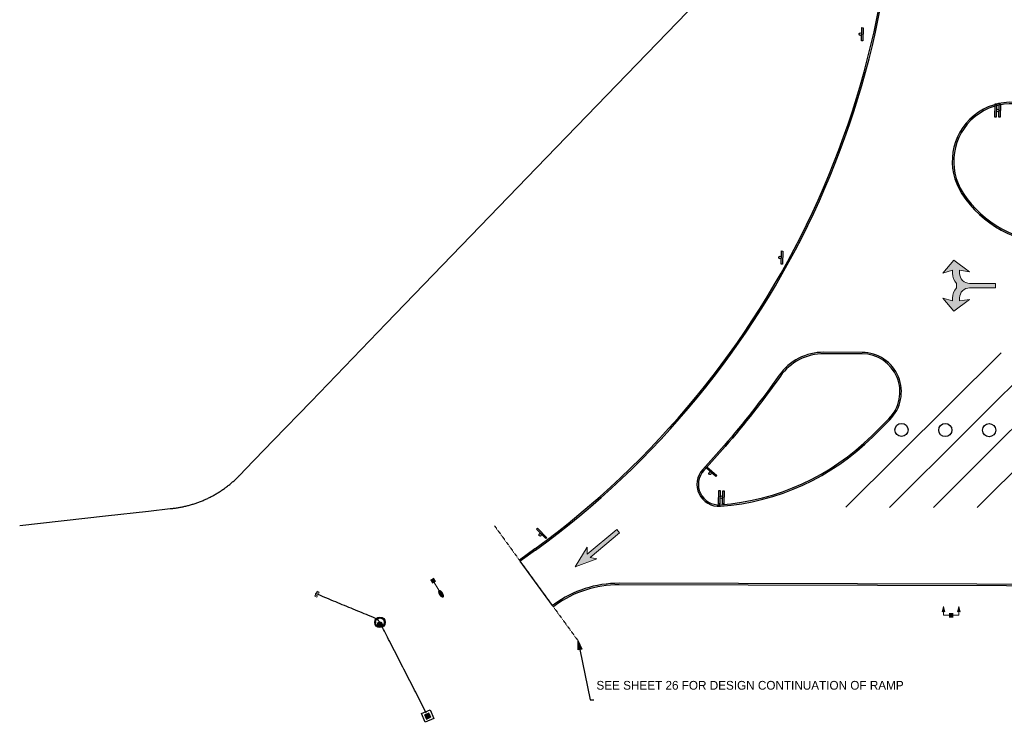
# Model space of a CAD drawing. Header units: feet. Extents: x 130225 to 136325, y 575099 to 575951.
# Tile 2 of 8: x 132354 to 132804, y 575128 to 575449. Entities that reach past the tile are written whole.
import ezdxf
from ezdxf import colors
from ezdxf.entities.mleader import LeaderData, LeaderLine
from ezdxf.math import Vec2, Vec3

# ---------------------------------------------------------------- set-up
doc = ezdxf.new("R2010")
doc.units = ezdxf.units.FT
doc.header["$MEASUREMENT"] = 0
for name, pattern in [('DGN Style 6', [6.093386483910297, 0.00320367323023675, -1.2814692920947, 2.242571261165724, -1.2814692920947, 0.00320367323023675, -1.2814692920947]), ('elec', [0]), ('OhDOT_USTN2', [0.10999999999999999, 0.069, -0.04099999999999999]), ('underdrainpr', [0])]:
    doc.linetypes.add(name, pattern=pattern)
for name, color, linetype in [('DR_P_Cells', 151, 'Continuous'), ('DR_P_Culvert3D', 4, 'Continuous'), ('DR_P_Headwall', 120, 'Continuous'), ('DR_P_Underdrain', 6, 'underdrainpr'), ('LT_P_Luminaires', 2, 'Continuous'), ('PM_P_Parking_Lot_Stall', 7, 'Continuous'), ('PV_P_Curb', 120, 'Continuous'), ('PV_P_EOP', 7, 'Continuous'), ('SC_Scratch1', 7, 'Continuous'), ('SG_P_Text', 7, 'Continuous'), ('SH_Text', 7, 'Continuous'), ('SN_P_Signs', 120, 'Continuous'), ('UT_P_Electric', 1, 'elec')]:
    doc.layers.add(name, color=color, linetype=linetype)
doc.styles.add('CBUS', font='font31.shx', dxfattribs={"height": 0.1})
doc.styles.get("Standard").update_dxf_attribs({"font": 'arial.ttf'})

# ---------------------------------------------------------------- blocks, each defined once
blk = doc.blocks.new('Dim1')
h = blk.add_hatch(color=4)
h.dxf.hatch_style = 1
h.paths.add_polyline_path([(0, 0), (-1.000000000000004, -0.1999999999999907), (-1.000000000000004, 0.1999999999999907)])
at = {"color": 4}
blk.add_lwpolyline([(0, 0), (-1.000000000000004, -0.1999999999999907), (-1.000000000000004, 0.1999999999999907), (0, 0)], dxfattribs=at)
blk = doc.blocks.new('*U902')
h = blk.add_hatch(color=0)
h.dxf.hatch_style = 1
h.paths.add_polyline_path([(10.15062737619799, 7.731575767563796), (9.51398768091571, 8.502737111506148), (2.766325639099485, 2.932139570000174), (2.750529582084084, 4.522020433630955), (-3.552713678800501e-15, 0), (4.961084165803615, 1.844376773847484), (3.40296533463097, 2.160978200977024)])
at = {"color": 0, "linetype": 'Continuous', "lineweight": 0, "flags": 128}
blk.add_lwpolyline([(10.15062737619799, 7.731575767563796), (9.51398768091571, 8.502737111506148), (2.766325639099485, 2.932139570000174), (2.750529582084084, 4.522020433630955), (-3.552713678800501e-15, 0), (4.961084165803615, 1.844376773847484), (3.40296533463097, 2.160978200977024)], close=True, dxfattribs=at)
blk = doc.blocks.new('CGMP')
at = {"layer": 'LT_P_Luminaires', "linetype": 'Continuous', "lineweight": 0, "true_color": 0xe0e000}
h = blk.add_hatch(color=52, dxfattribs=at)
edge = h.paths.add_edge_path()
edge.add_ellipse((0.3499708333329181, 4.999999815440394e-06), major_axis=(0.09999999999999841, -2.220446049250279e-17), ratio=0.5000000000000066, start_angle=0, end_angle=360)
at = {"layer": 'LT_P_Luminaires', "color": 52, "linetype": 'Continuous', "lineweight": 13, "true_color": 0xe0e000}
blk.add_line((0, 0), (0.25, 0), dxfattribs=at)
at = {"layer": 'LT_P_Luminaires', "color": 7, "linetype": 'Continuous', "lineweight": 0, "extrusion": (0, 0, -1)}
blk.add_solid([(0.0499999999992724, 0.0500000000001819), (-0.0499999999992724, 0.0500000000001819), (0.0499999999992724, -0.0500000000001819), (-0.0499999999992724, -0.0500000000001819)], dxfattribs=at)
blk = doc.blocks.new('HMAP')
at = {"layer": 'LT_P_Luminaires', "linetype": 'Continuous', "lineweight": 0, "true_color": 0xe0e000, "extrusion": (0, 0, -1)}
for points in [[(0.1750000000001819, 0.2000000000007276), (0.1428333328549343, 0.07999999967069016, -0.3108808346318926), (0.2071666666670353, 0.08000000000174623)], [(-0.1749999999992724, 0.2000000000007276), (-0.20716666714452, 0.07999999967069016, -0.3108808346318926), (-0.142833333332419, 0.08000000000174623)]]:
    blk.add_hatch(color=52, dxfattribs=at).paths.add_polyline_path(points)
at = {"layer": 'LT_P_Luminaires', "color": 52, "linetype": 'Continuous', "lineweight": 13, "true_color": 0xe0e000}
for p, q in [((-0.1750000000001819, 0), (-0.1750000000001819, 0.09000000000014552)), ((-0.1750000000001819, 0), (-0.0500000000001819, 0)), ((0.0499999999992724, 0), (0.1749999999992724, 0)), ((0.1749999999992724, 0), (0.1749999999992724, 0.09000000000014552))]:
    blk.add_line(p, q, dxfattribs=at)
at = {"layer": 'LT_P_Luminaires', "color": 52, "linetype": 'Continuous', "lineweight": 0, "true_color": 0xe0e000, "flags": 128}
for points in [[(-0.1750000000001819, 0.2000000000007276), (-0.1428333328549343, 0.07999999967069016, 0.3108808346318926), (-0.2071666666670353, 0.08000000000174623)], [(0.1749999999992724, 0.2000000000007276), (0.20716666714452, 0.07999999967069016, 0.3108808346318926), (0.142833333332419, 0.08000000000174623)]]:
    blk.add_lwpolyline(points, format="xyb", close=True, dxfattribs=at)
at = {"layer": 'LT_P_Luminaires', "color": 7, "linetype": 'Continuous', "lineweight": 0, "extrusion": (0, 0, -1)}
blk.add_solid([(0.0500000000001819, 0.05000000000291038), (-0.0499999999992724, 0.05000000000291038), (0.0500000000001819, -0.0499999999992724), (-0.0499999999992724, -0.0499999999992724)], dxfattribs=at)
blk = doc.blocks.new('*U903')
h = blk.add_hatch(color=0)
h.dxf.hatch_style = 1
edge = h.paths.add_edge_path()
edge.add_line((16.96529116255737, 0.485301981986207), (16.96442479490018, -0.5146976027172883))
edge.add_line((16.96442479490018, -0.5146976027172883), (11.07457131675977, -0.5095948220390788))
edge.add_line((11.07457131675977, -0.5095948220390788), (11.07646265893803, -0.5095965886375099))
edge.add_arc((11.07447269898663, -2.806495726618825), 2.296899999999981, 89.95036078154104, 179.950360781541)
edge.add_line((8.777573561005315, -2.804505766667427), (8.776964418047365, -3.507605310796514))
edge.add_line((8.776964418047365, -3.507605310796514), (11.01725236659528, -3.176212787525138))
edge.add_line((11.01725236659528, -3.176212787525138), (7.494943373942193, -5.839828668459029))
edge.add_line((7.494943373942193, -5.839828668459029), (4.937543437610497, -2.837612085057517))
edge.add_line((4.937543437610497, -2.837612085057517), (7.176965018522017, -3.506219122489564))
edge.add_line((7.176965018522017, -3.506219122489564), (7.177542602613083, -2.839546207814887))
edge.add_line((7.177542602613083, -2.839546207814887), (7.177955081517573, -2.839546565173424))
edge.add_arc((10.45888644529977, -2.790362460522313), 3.281300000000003, 135.9037925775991, 180.8588508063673, ccw=False)
edge.add_line((8.10234747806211, -0.5070197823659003), (8.103213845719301, 0.4929798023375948))
edge.add_arc((10.46370570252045, 2.772235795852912), 3.281300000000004, 179.0418707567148, 223.996928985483, ccw=False)
edge.add_line((7.182864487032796, 2.827104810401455), (7.182452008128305, 2.827105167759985))
edge.add_line((7.182452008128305, 2.827105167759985), (7.183029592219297, 3.493778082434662))
edge.add_line((7.183029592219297, 3.493778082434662), (4.942452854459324, 2.829052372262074))
edge.add_line((4.942452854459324, 2.829052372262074), (7.505050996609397, 5.826833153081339))
edge.add_line((7.505050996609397, 5.826833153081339), (11.02273936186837, 3.15711804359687))
edge.add_line((11.02273936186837, 3.15711804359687), (8.78302899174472, 3.492391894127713))
edge.add_line((8.78302899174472, 3.492391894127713), (8.782419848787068, 2.78929234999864))
edge.add_arc((11.0793189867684, 2.787302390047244), 2.296900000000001, 179.9503607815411, 269.950360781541)
edge.add_line((11.07732902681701, 0.4904032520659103), (11.07543768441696, 0.4904047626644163))
edge.add_line((11.07543768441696, 0.4904047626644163), (12.75042839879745, 0.4889536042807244))
edge.add_line((12.75042839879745, 0.4889536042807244), (16.96529116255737, 0.485301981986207))
at = {"color": 0, "linetype": 'Continuous', "lineweight": 0, "flags": 128}
blk.add_lwpolyline([(16.96529116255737, 0.485301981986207), (16.96442479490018, -0.5146976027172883), (11.07457131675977, -0.5095948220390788), (11.07646265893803, -0.5095965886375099, 0.414213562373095), (8.777573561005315, -2.804505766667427), (8.776964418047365, -3.507605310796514), (11.01725236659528, -3.176212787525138), (7.494943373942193, -5.839828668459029), (4.937543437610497, -2.837612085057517), (7.176965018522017, -3.506219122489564), (7.177542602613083, -2.839546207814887), (7.177955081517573, -2.839546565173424, -0.1987085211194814), (8.10234747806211, -0.5070197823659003), (8.103213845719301, 0.4929798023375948, -0.1987085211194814), (7.182864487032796, 2.827104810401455), (7.182452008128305, 2.827105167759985), (7.183029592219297, 3.493778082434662), (4.942452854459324, 2.829052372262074), (7.505050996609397, 5.826833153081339), (11.02273936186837, 3.15711804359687), (8.78302899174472, 3.492391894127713), (8.782419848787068, 2.78929234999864, 0.414213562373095), (11.07732902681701, 0.4904032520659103), (11.07543768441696, 0.4904047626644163), (12.75042839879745, 0.4889536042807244)], format="xyb", close=True, dxfattribs=at)
blk = doc.blocks.new('*U906')
at = {"color": 0}
blk.add_lwpolyline([(-0.0318317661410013, -0.07431228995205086), (-0.02850495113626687, 0.07565081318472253), (-0.01327432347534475, 0.07531293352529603), (-0.01660113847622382, -0.07465016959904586)], close=True, dxfattribs=at)
blk.add_ellipse((0, 0), major_axis=(-0.008711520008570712, -0.012138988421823), ratio=0.9999999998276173, start_param=0.6002916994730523, end_param=6.883477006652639, dxfattribs=at)
blk = doc.blocks.new('*U907')
at = {"color": 0}
blk.add_lwpolyline([(0.03667075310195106, -0.07204744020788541), (-0.07635049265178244, 0.02657404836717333), (-0.06633424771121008, 0.03805276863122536), (0.04668699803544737, -0.0605687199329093)], close=True, dxfattribs=at)
blk.add_ellipse((0, 0), major_axis=(0.003740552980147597, -0.01446561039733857), ratio=0.9999999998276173, start_param=0.6002916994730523, end_param=6.883477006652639, dxfattribs=at)
blk = doc.blocks.new('*U908')
at = {"color": 0}
blk.add_lwpolyline([(-0.03359633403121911, -0.07353138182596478), (-0.02669124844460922, 0.07630959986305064), (-0.01147302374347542, 0.07560830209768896), (-0.01837810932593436, -0.07423267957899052)], close=True, dxfattribs=at)
blk.add_ellipse((0, 0), major_axis=(-0.00899876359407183, -0.01192760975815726), ratio=0.9999999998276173, start_param=0.6002916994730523, end_param=6.883477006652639, dxfattribs=at)
blk = doc.blocks.new('*U911')
at = {"color": 0}
blk.add_lwpolyline([(0.03043698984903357, -0.07489437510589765), (-0.07382549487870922, 0.0329450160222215), (-0.062873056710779, 0.04353417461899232), (0.04138942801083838, -0.0643052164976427)], close=True, dxfattribs=at)
blk.add_ellipse((0, 0), major_axis=(0.002501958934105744, -0.01473043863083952), ratio=0.9999999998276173, start_param=0.6002916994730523, end_param=6.883477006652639, dxfattribs=at)
blk = doc.blocks.new('CB-2-3-P-Plan')
at = {"layer": 'DR_P_Cells', "color": 151, "linetype": 'Continuous', "flags": 128}
blk.add_lwpolyline([(-2.166704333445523, 2.166704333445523), (2.166704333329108, 2.166704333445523), (2.166704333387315, -2.166704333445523), (-2.166704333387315, -2.166704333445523)], close=True, dxfattribs=at)
at = {"layer": 'DR_P_Cells', "color": 151, "linetype": 'Continuous', "lineweight": 0, "flags": 128}
blk.add_lwpolyline([(-1.145835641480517, 1.145835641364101), (1.145835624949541, 1.145835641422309), (1.145835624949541, -1.145835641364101), (-1.145835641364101, -1.145835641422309)], close=True, dxfattribs=at)
at = {"layer": 'DR_P_Cells', "color": 151, "linetype": 'Continuous', "lineweight": 0}
blk.add_solid([(-1.145835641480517, 1.145835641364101), (1.145835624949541, 1.145835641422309), (-1.145835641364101, -1.145835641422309), (1.145835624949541, -1.145835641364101)], dxfattribs=at)
at = {"layer": 'DR_P_Underdrain'}
for tag, flags in [('AbsOffset|Overwrite', 1), ('AbsOffset', 1), ('Type|Overwrite', 1), ('TypeLabel|Overwrite', 1), ('TypeLabel', 1), ('Type', 1), ('Station|Overwrite', 1), ('Station', 1), ('Offset|Overwrite', 1), ('OffsetSide|Overwrite', 1), ('Grate_Rim_Elevation|Overwrite', 1), ('Conduit1Angle|Overwrite', 1), ('Conduit1Direction|Overwrite', 1), ('Conduit2Angle|Overwrite', 1), ('Conduit2Direction|Overwrite', 1), ('Conduit3Angle|Overwrite', 1), ('Conduit3Direction|Overwrite', 1), ('Conduit4Angle|Overwrite', 1), ('Conduit5Angle|Overwrite', 1), ('Conduit4Direction|Overwrite', 1), ('Conduit5Direction|Overwrite', 1), ('OutgoingConduitAngle|Overwrite', 1), ('OutgoingConduitDirection|Overwrite', 1), ('ConnectedPipes|Overwrite', 1), ('ConnectedPipes_withInverts|Overwrite', 1), ('Offset', 1), ('OffsetSide', 1), ('Conduit1Prefix', 1), ('Conduit1Prefix_Size', 3), ('Conduit2Prefix_Size', 3), ('Conduit2Prefix', 1), ('Conduit3Prefix_Size', 3), ('Conduit3Prefix', 1), ('Conduit4Prefix_Size', 3), ('Conduit4Prefix', 1), ('Conduit5Prefix_Size', 3), ('Conduit5Prefix', 1), ('OutgoingConduitPrefix_Size', 3), ('OutgoingConduitPrefix', 1), ('Grate_Rim_Elevation', 1), ('Conduit1Size', 1), ('Conduit1Invert', 1), ('Conduit1Angle', 1), ('Conduit1Direction', 1), ('Conduit2Angle', 1), ('Conduit2Direction', 1), ('Conduit3Angle', 1), ('Conduit3Direction', 1), ('Conduit4Angle', 1), ('Conduit5Angle', 1), ('Conduit4Direction', 1), ('Conduit5Direction', 1), ('OutgoingConduitSize', 1), ('OutgoingConduitAngle', 1), ('OutgoingConduitDirection', 1), ('Conduit2Invert', 1), ('Conduit3Invert', 1), ('Conduit4Invert', 1), ('Conduit5Invert', 1), ('Conduit2Size', 1), ('Conduit3Size', 1), ('Conduit4Size', 1), ('Conduit5Size', 1), ('OutgoingConduitLabel', 1), ('Conduit1Label', 1), ('Conduit2Label', 1), ('Conduit3Label', 1), ('Conduit4Label', 1), ('Conduit5Label', 1), ('Conduit1Type', 1), ('Conduit2Type', 1), ('Conduit3Type', 1), ('Conduit4Type', 1), ('Conduit5Type', 1), ('OutgoingConduitType', 1), ('OutgoingConduitInvert', 1), ('Conduit1isExisting', 1), ('Conduit2isExisting', 1), ('Conduit3isExisting', 1), ('Conduit4isExisting', 1), ('Conduit5isExisting', 1), ('OutgoingConduitisExisting', 1), ('ConnectedPipes', 1), ('ConnectedPipes_withInverts', 1), ('isExisting|Overwrite', 1), ('isExisting', 1), ('Existing_Action_Label|Overwrite', 1), ('Prefix|Overwrite', 1), ('BaselineName|Overwrite', 1), ('Invert_Elevation|Overwrite', 1), ('Prefix', 1), ('Prefix_Type', 3), ('Existing_Action_Label', 1), ('BaselineName', 1), ('Invert_Elevation', 1), ('FeatureName', 1)]:
    blk.add_attdef(tag, (-359631.5665807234, -467982.9611790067), '', height=0.14000028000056, dxfattribs=dict(at, flags=flags))
blk = doc.blocks.new('MH-3-048Base-P-Plan')
at = {"layer": 'DR_P_Cells', "linetype": 'Continuous'}
h = blk.add_hatch(color=151, dxfattribs=at)
edge = h.paths.add_edge_path()
edge.add_arc((0, -0.8583517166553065), 0.9896019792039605, 0, 360)
for centre, radius in [((0, 0), 2.416704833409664), ((0, 0), 2.000004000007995), ((0, -0.8583517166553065), 0.9896019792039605)]:
    blk.add_circle(centre, radius, dxfattribs=at)
at = {"layer": 'DR_P_Underdrain'}
for tag, flags in [('AbsOffset|Overwrite', 1), ('AbsOffset', 1), ('Type|Overwrite', 1), ('TypeLabel|Overwrite', 1), ('TypeLabel', 1), ('Type', 1), ('Station|Overwrite', 1), ('Station', 1), ('Offset|Overwrite', 1), ('OffsetSide|Overwrite', 1), ('Grate_Rim_Elevation|Overwrite', 1), ('Conduit1Angle|Overwrite', 1), ('Conduit1Direction|Overwrite', 1), ('Conduit2Angle|Overwrite', 1), ('Conduit2Direction|Overwrite', 1), ('Conduit3Angle|Overwrite', 1), ('Conduit3Direction|Overwrite', 1), ('Conduit4Angle|Overwrite', 1), ('Conduit5Angle|Overwrite', 1), ('Conduit4Direction|Overwrite', 1), ('Conduit5Direction|Overwrite', 1), ('OutgoingConduitAngle|Overwrite', 1), ('OutgoingConduitDirection|Overwrite', 1), ('ConnectedPipes|Overwrite', 1), ('ConnectedPipes_withInverts|Overwrite', 1), ('Offset', 1), ('OffsetSide', 1), ('Conduit1Prefix', 1), ('Conduit1Prefix_Size', 3), ('Conduit2Prefix_Size', 3), ('Conduit2Prefix', 1), ('Conduit3Prefix_Size', 3), ('Conduit3Prefix', 1), ('Conduit4Prefix_Size', 3), ('Conduit4Prefix', 1), ('Conduit5Prefix_Size', 3), ('Conduit5Prefix', 1), ('OutgoingConduitPrefix_Size', 3), ('OutgoingConduitPrefix', 1), ('Grate_Rim_Elevation', 1), ('Conduit1Size', 1), ('Conduit1Invert', 1), ('Conduit1Angle', 1), ('Conduit1Direction', 1), ('Conduit2Angle', 1), ('Conduit2Direction', 1), ('Conduit3Angle', 1), ('Conduit3Direction', 1), ('Conduit4Angle', 1), ('Conduit5Angle', 1), ('Conduit4Direction', 1), ('Conduit5Direction', 1), ('OutgoingConduitSize', 1), ('OutgoingConduitAngle', 1), ('OutgoingConduitDirection', 1), ('Conduit2Invert', 1), ('Conduit3Invert', 1), ('Conduit4Invert', 1), ('Conduit5Invert', 1), ('Conduit2Size', 1), ('Conduit3Size', 1), ('Conduit4Size', 1), ('Conduit5Size', 1), ('OutgoingConduitLabel', 1), ('Conduit1Label', 1), ('Conduit2Label', 1), ('Conduit3Label', 1), ('Conduit4Label', 1), ('Conduit5Label', 1), ('Conduit1Type', 1), ('Conduit2Type', 1), ('Conduit3Type', 1), ('Conduit4Type', 1), ('Conduit5Type', 1), ('OutgoingConduitType', 1), ('OutgoingConduitInvert', 1), ('Conduit1isExisting', 1), ('Conduit2isExisting', 1), ('Conduit3isExisting', 1), ('Conduit4isExisting', 1), ('Conduit5isExisting', 1), ('OutgoingConduitisExisting', 1), ('ConnectedPipes', 1), ('ConnectedPipes_withInverts', 1), ('isExisting|Overwrite', 1), ('isExisting', 1), ('Existing_Action_Label|Overwrite', 1), ('Prefix|Overwrite', 1), ('BaselineName|Overwrite', 1), ('Invert_Elevation|Overwrite', 1), ('Prefix', 1), ('Prefix_Type', 3), ('Existing_Action_Label', 1), ('BaselineName', 1), ('Invert_Elevation', 1), ('FeatureName', 1)]:
    blk.add_attdef(tag, (-132518.7214470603, -575174.0027098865), '', height=0.14000028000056, dxfattribs=dict(at, flags=flags))
blk = doc.blocks.new('outfall_2')
at = {"layer": 'SC_Scratch1'}
for p, q in [((0.200000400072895, 0.2000003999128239), (-0.2000003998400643, -0.2000004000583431)), ((-0.2000003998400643, 0.2000003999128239), (0.200000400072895, -0.2000004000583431))]:
    blk.add_line(p, q, dxfattribs=at)
at = {"layer": 'DR_P_Underdrain'}
for tag, flags in [('AbsOffset|Overwrite', 1), ('AbsOffset', 1), ('Type|Overwrite', 1), ('TypeLabel|Overwrite', 1), ('TypeLabel', 1), ('Type', 1), ('Station|Overwrite', 1), ('Station', 1), ('Offset|Overwrite', 1), ('OffsetSide|Overwrite', 1), ('Grate_Rim_Elevation|Overwrite', 1), ('Conduit1Angle|Overwrite', 1), ('Conduit1Direction|Overwrite', 1), ('Conduit2Angle|Overwrite', 1), ('Conduit2Direction|Overwrite', 1), ('Conduit3Angle|Overwrite', 1), ('Conduit3Direction|Overwrite', 1), ('Conduit4Angle|Overwrite', 1), ('Conduit5Angle|Overwrite', 1), ('Conduit4Direction|Overwrite', 1), ('Conduit5Direction|Overwrite', 1), ('OutgoingConduitAngle|Overwrite', 1), ('OutgoingConduitDirection|Overwrite', 1), ('ConnectedPipes|Overwrite', 1), ('ConnectedPipes_withInverts|Overwrite', 1), ('Offset', 1), ('OffsetSide', 1), ('Conduit1Prefix', 1), ('Conduit1Prefix_Size', 3), ('Conduit2Prefix_Size', 3), ('Conduit2Prefix', 1), ('Conduit3Prefix_Size', 3), ('Conduit3Prefix', 1), ('Conduit4Prefix_Size', 3), ('Conduit4Prefix', 1), ('Conduit5Prefix_Size', 3), ('Conduit5Prefix', 1), ('OutgoingConduitPrefix_Size', 3), ('OutgoingConduitPrefix', 1), ('Grate_Rim_Elevation', 1), ('Conduit1Size', 1), ('Conduit1Invert', 1), ('Conduit1Angle', 1), ('Conduit1Direction', 1), ('Conduit2Angle', 1), ('Conduit2Direction', 1), ('Conduit3Angle', 1), ('Conduit3Direction', 1), ('Conduit4Angle', 1), ('Conduit5Angle', 1), ('Conduit4Direction', 1), ('Conduit5Direction', 1), ('OutgoingConduitSize', 1), ('OutgoingConduitAngle', 1), ('OutgoingConduitDirection', 1), ('Conduit2Invert', 1), ('Conduit3Invert', 1), ('Conduit4Invert', 1), ('Conduit5Invert', 1), ('Conduit2Size', 1), ('Conduit3Size', 1), ('Conduit4Size', 1), ('Conduit5Size', 1), ('OutgoingConduitLabel', 1), ('Conduit1Label', 1), ('Conduit2Label', 1), ('Conduit3Label', 1), ('Conduit4Label', 1), ('Conduit5Label', 1), ('Conduit1Type', 1), ('Conduit2Type', 1), ('Conduit3Type', 1), ('Conduit4Type', 1), ('Conduit5Type', 1), ('OutgoingConduitType', 1), ('OutgoingConduitInvert', 1), ('Conduit1isExisting', 1), ('Conduit2isExisting', 1), ('Conduit3isExisting', 1), ('Conduit4isExisting', 1), ('Conduit5isExisting', 1), ('OutgoingConduitisExisting', 1), ('ConnectedPipes', 1), ('ConnectedPipes_withInverts', 1), ('isExisting|Overwrite', 1), ('isExisting', 1), ('Existing_Action_Label|Overwrite', 1), ('Prefix|Overwrite', 1), ('BaselineName|Overwrite', 1), ('Invert_Elevation|Overwrite', 1), ('Prefix', 1), ('Prefix_Type', 3), ('Existing_Action_Label', 1), ('BaselineName', 1), ('Invert_Elevation', 1), ('FeatureName', 1)]:
    blk.add_attdef(tag, (585800.6342704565, -72327.07663844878), '', height=0.14000028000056, dxfattribs=dict(at, flags=flags))
blk = doc.blocks.new('HW2.1-15-P')
at = {"layer": 'DR_P_Headwall', "color": 120, "linetype": 'Continuous', "lineweight": 13, "flags": 128}
blk.add_lwpolyline([(3.825866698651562e-17, 0.6248320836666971), (-0.9999979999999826, 0.6248320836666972), (-0.9999979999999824, 1.249997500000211), (1.51582450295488e-16, 1.249997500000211), (-7.653774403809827e-17, -1.249997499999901), (-0.9999979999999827, -1.249997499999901), (-0.9999979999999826, -0.6251654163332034), (0, -0.6251654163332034)], dxfattribs=at)

msp = doc.modelspace()

# ---------------------------------------------------------------- linework, layer by layer
at = {"layer": 'Defpoints', "color": 30, "linetype": 'DGN Style 6'}
for p, q in [((132539.8794100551, 575132.5934313), (132539.8792281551, 575132.5933481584)), ((132539.1386721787, 575130.6054862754), (132539.1385890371, 575130.6056681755)), ((132541.1265340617, 575129.864930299), (132541.1263521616, 575129.8648471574)), ((132541.8671731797, 575131.8526102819), (132541.8670900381, 575131.8527921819))]:
    msp.add_line(p, q, dxfattribs=at)
at = {"layer": 'Defpoints'}
for centre in [(132756.8805860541, 575261.8150842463), (132776.8805135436, 575261.761228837), (132796.8804410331, 575261.7073734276)]:
    msp.add_circle(centre, 2.999999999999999, dxfattribs=at)
at = {"layer": 'Defpoints', "color": 30, "linetype": 'DGN Style 6'}
msp.add_arc((132518.7214470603, 575174.0027098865), 2.000003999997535, 0, 359.999994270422, dxfattribs=at)
at = {"layer": 'DR_P_Culvert3D'}
msp.add_open_spline([(132539.8794100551, 575132.5934313), (132519.6241328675, 575172.2180042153), (132518.7214470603, 575174.0027098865), (132517.3817301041, 575175.4876928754), (132489.4944963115, 575187.0330378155)], degree=1, knots=[0, 0, 0.3333333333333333, 0.5, 0.6666666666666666, 1, 1], dxfattribs=at)
at = {"layer": 'PM_P_Parking_Lot_Stall', "flags": 128}
for points in [[(132802.3309644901, 575297.0481636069), (132731.4301351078, 575226.5281494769)], [(132822.3308919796, 575296.9943081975), (132751.4300625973, 575226.4742940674)], [(132842.3308194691, 575296.940452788), (132771.4299900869, 575226.420438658)], [(132862.3307469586, 575296.8865973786), (132791.4299175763, 575226.3665832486)]]:
    msp.add_lwpolyline(points, dxfattribs=at)
at = {"layer": 'PV_P_Curb'}
msp.add_line((132589.3971230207, 575207.4680363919), (132582.4063677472, 575202.3853242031), dxfattribs=at)
for points in [[(132589.3971230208, 575207.4680363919, 0.2574610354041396), (132753.0338359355, 575556.7191093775)], [(133543.3240120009, 575308.3862138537), (133497.0750275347, 575308.5107522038, 0.1989123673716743), (133462.1523105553, 575294.1553402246), (133448.1146625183, 575280.1930897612), (133371.4877981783, 575203.9777957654, -0.1989123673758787), (133335.6212239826, 575189.2343996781), (132627.8915119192, 575191.1401602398, 0.1591617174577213), (132598.747699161, 575181.7086527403), (132597.8919527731, 575181.0864721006)]]:
    msp.add_lwpolyline(points, format="xyb", dxfattribs=at)
for points in [[(132785.0091132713, 575369.9515468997, 0.2521978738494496), (132826.143954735, 575347.6508908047), (132851.0824456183, 575347.5837369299, 0.6681786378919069), (132859.860092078, 575368.6144939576), (132825.707685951, 575402.9513265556, 0.9034202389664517)], [(132666.5932068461, 575243.2943062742, 0.6798162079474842), (132674.138699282, 575227.662254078, 0.1793086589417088), (132743.2649678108, 575259.1860579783), (132751.0503496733, 575266.929623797, 0.6681786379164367), (132738.873555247, 575296.5523713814), (132721.4601624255, 575296.5992618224, 0.2437317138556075), (132701.5508549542, 575286.3491758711, -0.02397650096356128), (132676.3696619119, 575254.2463554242, -0.007825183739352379)]]:
    msp.add_lwpolyline(points, format="xyb", close=True, dxfattribs=at)
at = {"layer": 'PV_P_EOP'}
msp.add_line((132589.7891631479, 575206.9288249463), (132582.7984078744, 575201.8461127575), dxfattribs=at)
for points in [[(132589.789163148, 575206.9288249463, 0.2574610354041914), (132753.6990592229, 575556.7629548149)], [(133543.3258071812, 575309.0528781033), (133497.076822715, 575309.1774164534, 0.1989123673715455), (133461.6821771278, 575294.6280124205), (133447.6445290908, 575280.6657619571), (133371.0176647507, 575204.4504679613, -0.198912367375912), (133335.6230191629, 575189.9010639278), (132627.8933070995, 575191.8068244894, 0.1591617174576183), (132598.3556590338, 575182.247864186), (132597.4999126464, 575181.6256835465)]]:
    msp.add_lwpolyline(points, format="xyb", dxfattribs=at)
for points in [[(132784.451441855, 575369.5862428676, 0.2521978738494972), (132826.1421595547, 575346.9842265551), (132851.080650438, 575346.9170726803, 0.6681786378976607), (132860.3327642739, 575369.0846273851), (132826.1803581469, 575403.4214599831, 0.9034202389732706)], [(132666.1028748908, 575243.7459909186, 0.6798162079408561), (132674.1873310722, 575226.9973635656, 0.1793086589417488), (132743.7351012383, 575258.7133857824), (132751.5204831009, 575266.4569516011, 0.668178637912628), (132738.8753504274, 575297.219035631), (132721.4619576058, 575297.265926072, 0.2437317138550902), (132701.0071896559, 575286.7350158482, -0.02397650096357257), (132675.8654346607, 575254.6824738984, -0.007825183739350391)]]:
    msp.add_lwpolyline(points, format="xyb", close=True, dxfattribs=at)
msp.add_lwpolyline([(132597.4999126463, 575181.6256835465), (132582.7984078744, 575201.8461127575)], dxfattribs=at)
at = {"layer": 'SC_Scratch1'}
msp.add_point((132489.4944963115, 575187.0330378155), dxfattribs=at)
at = {"layer": 'SG_P_Text', "linetype": 'OhDOT_USTN2'}
msp.add_lwpolyline([(132571.0372040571, 575218.0224561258), (132609.2611164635, 575165.4493401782)], dxfattribs=at)
at = {"layer": 'UT_P_Electric', "flags": 128}
msp.add_lwpolyline([(132354.2071154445, 575218.250576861), (132393.4475583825, 575222.6069513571), (132413.0677798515, 575224.7851386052), (132422.877890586, 575225.8742322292), (132423.491022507, 575225.9423005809), (132423.7975884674, 575225.9763347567), (132423.9508714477, 575225.9933518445), (132424.0275129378, 575226.0018603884), (132424.0466733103, 575226.0039875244), (132424.0552242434, 575226.0049368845), (132424.0619053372, 575226.0056793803), (132424.0886302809, 575226.0086585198), (132424.5163438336, 575226.0583195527), (132424.9442397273, 575226.1117429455), (132425.3722695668, 575226.1689389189), (132425.8003846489, 575226.2299168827), (132426.2285359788, 575226.2946854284), (132426.6566742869, 575226.3632523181), (132427.0847500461, 575226.4356244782), (132427.5127134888, 575226.5118079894), (132427.9405146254, 575226.5918080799), (132428.3681032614, 575226.6756291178), (132428.795429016, 575226.763274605), (132429.2224413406, 575226.8547471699), (132429.6490895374, 575226.950048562), (132430.0753227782, 575227.0491796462), (132430.5010901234, 575227.1521403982), (132430.9263405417, 575227.2589298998), (132431.3510229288, 575227.369546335), (132431.7750861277, 575227.4839869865), (132432.1984789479, 575227.6022482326), (132432.6211501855, 575227.7243255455), (132433.043048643, 575227.8502134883), (132433.4641231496, 575227.9799057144), (132433.8843225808, 575228.1133949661), (132434.303595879, 575228.2506730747), (132434.7218920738, 575228.3917309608), (132435.1391603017, 575228.536558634), (132435.5553498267, 575228.6851451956), (132435.9704100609, 575228.8374788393), (132436.3842905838, 575228.9935468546), (132436.7969411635, 575229.1533356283), (132437.2083117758, 575229.316830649), (132437.6183526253, 575229.4840165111), (132438.0270141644, 575229.6548769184), (132438.4342471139, 575229.8293946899), (132438.8400024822, 575230.0075517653), (132439.2442315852, 575230.1893292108), (132439.6468860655, 575230.374707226), (132440.0479179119, 575230.5636651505), (132440.4472794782, 575230.7561814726), (132440.8449235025, 575230.9522338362), (132441.2408031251, 575231.1517990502), (132441.6348719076, 575231.3548530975), (132442.0270838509, 575231.5613711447), (132442.4173934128, 575231.7713275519), (132442.8057555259, 575231.9846958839), (132443.1921256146, 575232.2014489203), (132443.5764596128, 575232.4215586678), (132443.9587139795, 575232.6449963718), (132444.3388457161, 575232.8717325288), (132444.7168123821, 575233.1017368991), (132445.0925721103, 575233.3349785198), (132445.4660836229, 575233.5714257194), (132445.8373062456, 575233.81104613), (132446.2061999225, 575234.0538067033), (132446.57272523, 575234.2996737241), (132446.9368433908, 575234.5486128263), (132447.2985162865, 575234.8005890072), (132447.6577064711, 575235.0555666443), (132448.0143771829, 575235.3135095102), (132448.3684923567, 575235.5743807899), (132448.7200166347, 575235.8381430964), (132449.0689153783, 575236.104758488), (132449.415154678, 575236.3741884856), (132449.7587013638, 575236.646394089), (132450.0995230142, 575236.9213357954), (132450.4375879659, 575237.1989736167), (132450.7728653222, 575237.479267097), (132451.1053249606, 575237.762175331), (132451.4349375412, 575238.0476569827), (132451.7616745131, 575238.3356703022), (132452.085508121, 575238.6261731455), (132452.4064114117, 575238.9191229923), (132452.7243582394, 575239.2144769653), (132453.0393232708, 575239.5121918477), (132453.3512819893, 575239.8122241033), (132453.6602106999, 575240.1145298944), (132453.9660865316, 575240.4190651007), (132454.2688874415, 575240.725785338), (132454.4191281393, 575240.8799509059), (132454.4565670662, 575240.9185752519), (132454.4752683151, 575240.9378998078), (132454.4846143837, 575240.9475651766), (132454.4892862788, 575240.9523986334), (132454.4916219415, 575240.9548155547), (132454.4922058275, 575240.955419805), (132454.4961539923, 575240.9595057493), (132454.504539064, 575240.9681834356), (132455.0411836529, 575241.5235553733), (132457.1877620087, 575243.7450431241), (132461.4809187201, 575248.1880186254), (132470.067232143, 575257.0739696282), (132487.2398589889, 575274.8458716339), (132521.5851126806, 575310.389675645), (132590.275620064, 575381.4772836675), (132658.9661274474, 575452.5648916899), (132693.3113811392, 575488.1086957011), (132697.6045378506, 575492.5516712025), (132698.6778270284, 575493.6624150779), (132698.9461493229, 575493.9401010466), (132699.0132298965, 575494.0095225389), (132699.0216149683, 575494.0182002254), (132699.0277077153, 575494.0245054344), (132699.0393053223, 575494.0365062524), (132699.062503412, 575494.0605060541), (132699.1553341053, 575494.1564807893), (132699.5272698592, 575494.5399872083), (132700.2740791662, 575495.3051044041), (132701.0247961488, 575496.0676704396), (132701.7794093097, 575496.8276569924), (132702.5379068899, 575497.585035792), (132703.3002768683, 575498.3397786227), (132704.0665069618, 575499.0918573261), (132704.8365846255, 575499.8412438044), (132705.6104970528, 575500.5879100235), (132706.3882311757, 575501.3318280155), (132707.1697736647, 575502.0729698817), (132707.9551109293, 575502.811307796), (132708.7442291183, 575503.5468140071), (132709.5371141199, 575504.2794608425), (132710.3337515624, 575505.0092207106), (132711.1341268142, 575505.7360661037), (132711.9382249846, 575506.4599696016), (132712.7460309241, 575507.1809038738), (132713.5575292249, 575507.8988416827), (132714.3727042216, 575508.6137558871), (132715.1915399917, 575509.3256194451), (132716.0140203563, 575510.0344054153), (132716.8401288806, 575510.7400869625), (132717.669848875, 575511.4426373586), (132718.5031633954, 575512.1420299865), (132719.3400552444, 575512.8382383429), (132720.180506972, 575513.531236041), (132721.0245008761, 575514.2209968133), (132721.8720190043, 575514.9074945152), (132722.7230431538, 575515.5907031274), (132723.5775548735, 575516.2705967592), (132724.435535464, 575516.9471496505), (132725.2969659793, 575517.620336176), (132726.1618272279, 575518.290130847), (132727.0300997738, 575518.9565083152), (132727.9017639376, 575519.6194433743), (132728.776799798, 575520.2789109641), (132729.655187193, 575520.9348861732), (132730.536905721, 575521.5873442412), (132731.4219347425, 575522.2362605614), (132732.3102533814, 575522.8816106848), (132733.2018405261, 575523.5233703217), (132734.0966748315, 575524.1615153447), (132734.9947347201, 575524.7960217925), (132735.8959983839, 575525.4268658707), (132736.8004437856, 575526.0540239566), (132737.7080486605, 575526.6774726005), (132738.6187905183, 575527.2971885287), (132739.5326466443, 575527.9131486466), (132740.4495941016, 575528.5253300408), (132741.3696097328, 575529.1337099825), (132742.2926701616, 575529.7382659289), (132743.2187517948, 575530.3389755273), (132744.1478308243, 575530.9358166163), (132745.0798832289, 575531.528767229), (132746.0148847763, 575532.1178055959), (132746.9528110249, 575532.702910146), (132747.8936373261, 575533.2840595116), (132748.8373388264, 575533.8612325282), (132749.7838904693, 575534.4344082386), (132750.7332669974, 575535.0035658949), (132751.6854429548, 575535.5686849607), (132752.6403926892, 575536.1297451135), (132753.5980903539, 575536.6867262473), (132754.5585099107, 575537.2396084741), (132755.5216251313, 575537.7883721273), (132756.4874096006, 575538.3329977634), (132757.4558367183, 575538.8734661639), (132758.4268797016, 575539.4097583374), (132759.4005115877, 575539.941855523), (132760.3767052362, 575540.4697391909), (132761.3554333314, 575540.9933910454), (132762.336668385, 575541.5127930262), (132763.3203827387, 575542.0279273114), (132764.3065485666, 575542.5387763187), (132765.2951378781, 575543.0453227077), (132766.28612252, 575543.547549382), (132767.2794741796, 575544.04543949), (132768.2751643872, 575544.5389764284), (132769.273164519, 575545.0281438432), (132770.2734457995, 575545.5129256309), (132771.2759793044, 575545.9933059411), (132772.2807359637, 575546.469269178), (132773.2876865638, 575546.9408000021), (132774.2968017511, 575547.4078833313), (132775.3080520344, 575547.8705043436), (132776.3214077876, 575548.3286484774), (132777.3368392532, 575548.782301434), (132778.3543165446, 575549.2314491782), (132779.3738096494, 575549.676077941), (132780.3952884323, 575550.1161742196), (132781.4187226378, 575550.5517247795), (132782.4440818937, 575550.9827166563), (132783.4713357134, 575551.4091371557), (132784.5004534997, 575551.8309738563), (132785.5314045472, 575552.2482146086), (132786.5641580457, 575552.6608475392), (132787.5986830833, 575553.068861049), (132788.634948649, 575553.4722438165), (132789.6729236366, 575553.8709847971), (132790.7125768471, 575554.2650732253), (132791.7538769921, 575554.6544986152), (132792.796792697, 575555.0392507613), (132793.841292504, 575555.41931974), (132794.8873448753, 575555.7946959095), (132795.9349181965, 575556.1653699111), (132796.9839807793, 575556.5313326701), (132798.0345008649, 575556.8925753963), (132799.0864466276, 575557.2490895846), (132800.1397861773, 575557.6008670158), (132801.194487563, 575557.9478997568), (132802.2505187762, 575558.2901801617), (132803.3078477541, 575558.6277008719), (132804.3664423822, 575558.9604548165), (132805.4262704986, 575559.2884352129), (132806.487299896, 575559.611635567), (132807.549498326, 575559.9300496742), (132808.6128335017, 575560.2436716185), (132809.6772731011, 575560.5524957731), (132810.7427847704, 575560.8565168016), (132811.8093361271, 575561.1557296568), (132812.8768947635, 575561.4501295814), (132813.9454282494, 575561.7397121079), (132815.0149041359, 575562.0244730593), (132816.0852899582, 575562.3044085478), (132817.1565532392, 575562.5795149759), (132818.2286614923, 575562.8497890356), (132819.301582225, 575563.1152277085), (132820.3752829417, 575563.3758282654), (132821.4497311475, 575563.6315882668), (132822.5248943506, 575563.8825055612), (132823.6007400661, 575564.1285782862), (132824.677235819, 575564.3698048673), (132825.7543491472, 575564.606184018), (132826.8320476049, 575564.8377147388), (132827.9102987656, 575565.064396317), (132828.9890702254, 575565.2862283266), (132830.0683296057, 575565.5032106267), (132831.148044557, 575565.7153433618), (132832.2281827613, 575565.922626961), (132833.3087119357, 575566.1250621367), (132834.3895998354, 575566.3226498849), (132835.4708142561, 575566.5153914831), (132836.5523230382, 575566.7032884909), (132837.6340940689, 575566.8863427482), (132838.7160952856, 575567.0645563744), (132839.7982946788, 575567.2379317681), (132840.8806602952, 575567.4064716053), (132841.9631602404, 575567.5701788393), (132843.045762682, 575567.7290566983), (132844.1284358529, 575567.8831086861), (132845.2111480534, 575568.0323385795), (132846.2938676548, 575568.1767504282), (132847.3765631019, 575568.3163485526), (132848.4592029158, 575568.4511375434), (132849.5417556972, 575568.5811222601), (132850.6241901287, 575568.7063078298), (132851.7064749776, 575568.8266996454), (132852.788579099, 575568.9423033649), (132853.8704714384, 575569.0531249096), (132854.952121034, 575569.159170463), (132856.0334970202, 575569.2604464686), (132857.1145686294, 575569.3569596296), (132858.1953051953, 575569.448716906), (132859.2756761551, 575569.5357255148), (132860.3556510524, 575569.6179929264), (132861.4351995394, 575569.6955268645), (132862.5142913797, 575569.7683353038), (132863.5928964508, 575569.8364264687), (132864.6709847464, 575569.8998088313), (132865.7485263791, 575569.9584911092), (132866.8254915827, 575570.0124822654), (132867.9018507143, 575570.0617915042), (132868.9775742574, 575570.1064282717), (132870.0526328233, 575570.1464022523), (132871.1269971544, 575570.1817233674), (132872.2006381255, 575570.2124017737), (132873.2735267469, 575570.2384478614), (132874.3456341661, 575570.2598722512), (132875.41693167, 575570.2766857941), (132876.4873906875, 575570.2888995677), (132877.5569827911, 575570.2965248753), (132878.6256796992, 575570.2995732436), (132878.7592024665, 575570.2996330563), (132878.7925808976, 575570.2996368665), (132878.8085397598, 575570.2996371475), (132878.8227108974, 575570.2996371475), (132878.8793954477, 575570.2996371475), (132879.1061336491, 575570.2996371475), (132879.559610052, 575570.2996371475), (132880.4665628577, 575570.2996371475), (132882.2804684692, 575570.2996371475), (132911.3029582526, 575570.2996371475), (132969.3479378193, 575570.2996371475), (133087.6746863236, 575570.2996371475), (133087.6746863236, 575577.5993195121)], dxfattribs=at)

# ---------------------------------------------------------------- block references
at = {"layer": 'Defpoints', "rotation": 264.0671684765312}
msp.add_blockref('outfall_2', (132489.4944963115, 575187.0330378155), dxfattribs=at)
at = {"layer": 'DR_P_Cells', "linetype": 'Continuous'}
msp.add_blockref('MH-3-048Base-P-Plan', (132518.7214470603, 575174.0027098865), dxfattribs=at)
at = {"layer": 'DR_P_Cells', "color": 151, "linetype": 'Continuous', "lineweight": 0, "rotation": 24.5638582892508}
msp.add_blockref('CB-2-3-P-Plan', (132540.5028811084, 575131.2291392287), dxfattribs=at)
at = {"layer": 'DR_P_Headwall', "color": 61, "linetype": 'DGN Style 6', "lineweight": 0, "rotation": 157.5131425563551}
msp.add_blockref('HW2.1-15-P', (132489.4945239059, 575187.0330260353), dxfattribs=at)
at = {"layer": 'LT_P_Luminaires', "color": 52, "linetype": 'Continuous', "lineweight": 0, "xscale": 19.99999999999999, "yscale": 19.99999999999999, "zscale": 19.99999999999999, "rotation": 301.1484415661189}
msp.add_blockref('CGMP', (132542.9882177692, 575192.9980723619), dxfattribs=at)
at = {"layer": 'LT_P_Luminaires', "color": 52, "linetype": 'Continuous', "lineweight": 0, "xscale": 20, "yscale": 20, "zscale": 20}
msp.add_blockref('HMAP', (132779.5963897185, 575177.1877458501), dxfattribs=at)
at = {"layer": 'SH_Text', "xscale": 2, "yscale": 2, "zscale": 2}
for name, p in [('*U903', (132765.8403061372, 575327.7019367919)), ('*U902', (132607.8427537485, 575199.3049202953))]:
    msp.add_blockref(name, p, dxfattribs=at)
at = {"layer": 'SN_P_Signs', "xscale": 40, "yscale": 40, "zscale": 40, "rotation": 180}
for name, p in [('*U908', (132738.0820661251, 575442.4690197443)), ('*U906', (132800.8326462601, 575407.5874203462)), ('*U908', (132701.410770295, 575340.5316502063)), ('*U907', (132669.5048272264, 575242.0582618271)), ('*U906', (132674.621607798, 575231.0984622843)), ('*U911', (132591.9012194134, 575213.9511013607))]:
    msp.add_blockref(name, p, dxfattribs=at)
at = {"layer": 'SN_P_Signs', "xscale": 40, "yscale": 40, "zscale": 40}
for p in [(132800.8326462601, 575407.5874203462), (132674.621607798, 575231.0984622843)]:
    msp.add_blockref('*U906', p, dxfattribs=at)

# ---------------------------------------------------------------- leaders
at = {"layer": 'SG_P_Text'}
ml = msp.add_multileader_mtext('Standard', dxfattribs=at)
ml.set_content('SEE SHEET 26 FOR DESIGN CONTINUATION OF RAMP', color=256, style='CBUS')
ml.set_leader_properties()
ml.set_arrow_properties(name='Dim1')
ml.build(insert=Vec2(0, 0))
ml.multileader.update_dxf_attribs({"text_left_attachment_type": 2, "text_right_attachment_type": 2, "dogleg_length": 0.04, "scale": 40})
ctx = ml.context
ctx.base_point, ctx.scale, ctx.landing_gap_size, ctx.plane_origin = Vec3(132616.3850114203, 575138.5750902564), 40, 1.2, Vec3(132609.2611164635, 575165.4493401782)
ctx.left_attachment, ctx.right_attachment = 2, 2
notes = []
notes.append((ctx, [(1, (1, 1, 0), (132614.7850114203, 575138.5750902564), (1, 0), 1.6, [(0, [(132609.2611164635, 575165.4493401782)], 0, [])])]))
ctx.mtext.insert, ctx.mtext.width, ctx.mtext.flow_direction = Vec3(132617.5850114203, 575147.241756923), 69.33577494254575, 5
for ctx, leaders in notes:
    for number, flags, end, landing, length, lines in leaders:
        leader = LeaderData()
        leader.index, (leader.has_last_leader_line, leader.has_dogleg_vector, leader.attachment_direction) = number, flags
        leader.last_leader_point, leader.dogleg_vector, leader.dogleg_length = Vec3(end), Vec3(landing), length
        for number, points, colour, breaks in lines:
            line = LeaderLine()
            line.index, line.vertices, line.color, line.breaks = number, Vec3.list(points), colors.encode_raw_color(colour), breaks
            leader.lines.append(line)
        ctx.leaders.append(leader)

doc.saveas('drawing.dxf')
